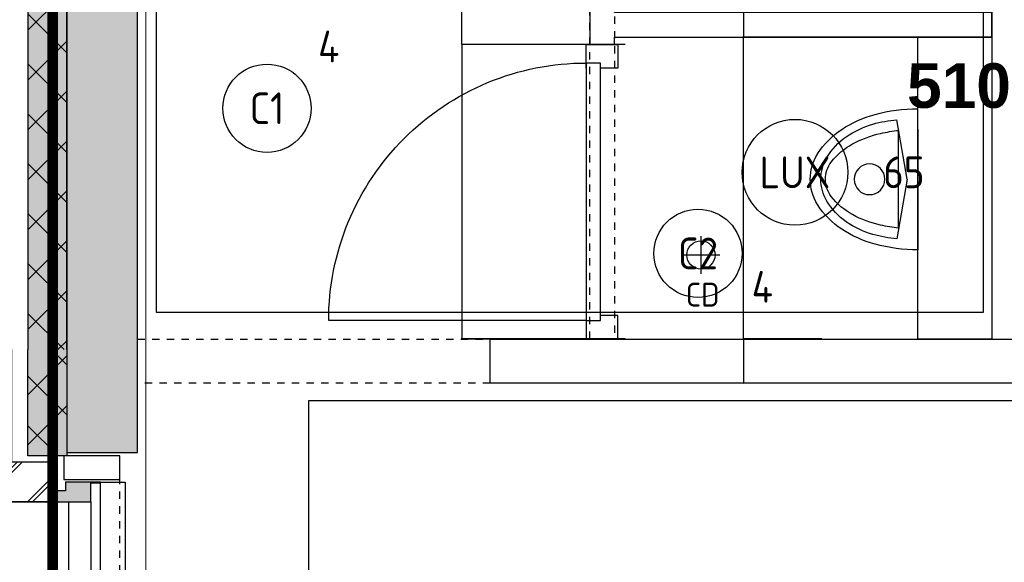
# Model space of a CAD drawing. Header units: millimetres. Extents: x -38032 to 104346, y -31182 to 78566.
# Tile 88 of 213: x 9692 to 12482, y 24971 to 26509. Entities that reach past the tile are written whole.
import ezdxf
from ezdxf.enums import TextEntityAlignment as Align

# ---------------------------------------------------------------- set-up
doc = ezdxf.new("R2010")
doc.units = ezdxf.units.MM
doc.header["$LTSCALE"] = 100
doc.set_wipeout_variables(frame=1)
doc.linetypes.add('STYLE_01', pattern=[0.41664, 0.20828, -0.20836])
doc.linetypes.add('STYLE_11', pattern=[5, 3.888855, -0.416718, 0.277786, -0.416641])
for name, color, linetype in [('AB$1A---_ATTRIB025', 8, 'Continuous'), ('AL$1A---_ALGEMEEN', 8, 'Continuous'), ('AL------_MAATV', 200, 'Continuous'), ('AL------_SPARING', 2, 'Continuous'), ('AM$1A---_ARCERING', 8, 'Continuous'), ('BOUWKUNDIG', 8, 'Continuous'), ('EB6511--_ATTRIB', 2, 'Continuous'), ('EL6311--', 3, 'Continuous'), ('EL6311--_meetgegevens LUX-waarden', 3, 'Continuous')]:
    doc.layers.add(name, color=color, linetype=linetype)
doc.layers.add('stramien', color=1, linetype='Continuous', lineweight=9)
doc.styles.add('Arial', font='ARIAL.TTF')
doc.styles.add('Arial (bold)', font='ARIALBD.TTF')
doc.styles.add('BURO-018', font='iso.shx', dxfattribs={"height": 90})
doc.dimstyles.new('VyA', dxfattribs={"dimtxt": 2.272868, "dimasz": 2.120801, "dimexe": 1.5, "dimexo": 1.59, "dimgap": 0.5, "dimtad": 1, "dimdec": 0, "dimzin": 11, "dimtxsty": 'Arial', "dimblk": 'VW_SLASH', "dimcen": 0, "dimdle": 1, "dimazin": 0, "dimtfac": 0.8, "dimtdec": 0, "dimtix": 1, "dimtmove": 0, "dimatfit": 0, "dimldrblk": 'VW_FILLEDARROW', "dimfxl": 0, "dimfrac": 2, "dimtolj": 1, "dimtzin": 11, "dimarcsym": 0})
pattern_1 = [(135, (0, 0), (70.7107, 70.7107), []), (45, (299.34, -299.34), (70.7107, -70.7107), [])]
pattern_2 = [(45, (0, 0), (70.7107, -70.7107), []), (45, (7.07, -7.07), (70.7107, -70.7107), [])]

# ---------------------------------------------------------------- blocks, each defined once
blk = doc.blocks.new('1115B3A')
at = {"color": 0, "linetype": 'Continuous'}
blk.add_circle((0, 0), 2.5, dxfattribs=at)
at = {"color": 0, "linetype": 'Continuous', "style": 'BURO-018'}
for tag, p in [('E_GKAST', (0, 8)), ('E_GROEP', (0, 5)), ('E_SGROEP', (4.5, 5)), ('E_ARMCODE', (0, 0)), ('E_SLET', (4.5, -1))]:
    blk.add_attdef(tag, text='', height=1.8, dxfattribs=at).set_placement(p, align=Align.MIDDLE)
blk = doc.blocks.new('Centraaldoos')
at = {"color": 1, "linetype": 'Continuous'}
for p, q in [((0, -2), (0, 2)), ((-2, 0), (2, 0))]:
    blk.add_line(p, q, dxfattribs=at)
at = {"color": 0, "linetype": 'Continuous'}
blk.add_circle((0, 0), 1.5, dxfattribs=at)
at = {"color": 0, "linetype": 'Continuous', "style": 'BURO-018'}
blk.add_attdef('AL_POSNR', text='', height=1.8, dxfattribs=at).set_placement((0, 3), align=Align.CENTER)
at = {"color": 0, "linetype": 'Continuous', "style": 'BURO-018', "flags": 1}
blk.add_attdef('AL_OMS', (0, 0), '', height=1.8, dxfattribs=at)
at = {"layer": 'AL------_MAATV', "style": 'BURO-018'}
blk.add_text('CD', height=2.531, rotation=180, dxfattribs=at).set_placement((1.61, 5.48))
blk = doc.blocks.new('zijdetail kozijn 2kops')
at = {"color": 0}
blk.add_wipeout([(-63, 420), (-130, 420), (-130, 262), (-63, 262)], dxfattribs=at).dxf.layer = 'AL$1A---_ALGEMEEN'
at = {"layer": 'AM$1A---_ARCERING', "linetype": 'Continuous', "lineweight": 0}
blk.add_hatch(color=256, dxfattribs=at).paths.add_polyline_path([(-54.2, 338), (-54.2, 366), (-56, 366), (-56, 266), (-31, 266), (-31, 243), (0, 243), (0, 338), (-22, 338)])
at = {"layer": 'AL$1A---_ALGEMEEN', "color": 0}
for points in [[(-63, 420), (-130, 420), (-130, 262), (-63, 262)], [(-54.2, 338), (-54.2, 366), (-56, 366), (-56, 266), (-31, 266), (-31, 243), (0, 243), (0, 338), (-22, 338)]]:
    blk.add_lwpolyline(points, close=True, dxfattribs=at)
blk = doc.blocks.new('31x_alu-2e-mk106a2-p')
at = {"layer": 'AM$1A---_ARCERING', "linetype": 'Continuous', "lineweight": 0}
for points in [[(-270, 1767), (-160, 1767), (-160, 2068.5), (-270, 2068.5)], [(-270, -130), (-160, -130), (-160, -431.5), (-270, -431.5)]]:
    blk.add_hatch(color=256, dxfattribs=at).paths.add_polyline_path(points)
at = {"layer": 'AM$1A---_ARCERING', "linetype": 'Continuous', "lineweight": 5}
h = blk.add_hatch(dxfattribs=at)
h.set_pattern_fill('ISOLATIE', color=256, style=0, pattern_type=2)
h.set_pattern_definition(pattern_1)
h.paths.add_polyline_path([(-270, 1767), (-160, 1767), (-160, 2068.5), (-270, 2068.5)])
h = blk.add_hatch(dxfattribs=at)
h.set_pattern_fill('ISOLATIE', color=256, style=0, pattern_type=2)
h.set_pattern_definition(pattern_1)
h.paths.add_polyline_path([(-270, -130), (-160, -130), (-160, -431.5), (-270, -431.5)])
at = {"layer": 'AL$1A---_ALGEMEEN', "color": 0}
for p, q in [((-270, 2068.5), (-270, 1767)), ((-270, -431.5), (-270, -130))]:
    blk.add_line(p, q, dxfattribs=at)
at = {"layer": 'AL$1A---_ALGEMEEN', "color": 0, "linetype": 'STYLE_01'}
blk.add_line((0, 1637), (0, 0), dxfattribs=at)
at = {"layer": 'AL$1A---_ALGEMEEN', "color": 0, "flags": 128}
for points in [[(-270, 1767), (-160, 1767), (-160, 2068.5)], [(-270, -130), (-160, -130), (-160, -431.5)]]:
    blk.add_lwpolyline(points, dxfattribs=at)
at = {"color": 0}
blk.add_wipeout([(-276, 1637), (-276, 0), (-338, 0), (-338, 1637)], dxfattribs=at).dxf.layer = 'AL$1A---_ALGEMEEN'
at = {"layer": 'AL$1A---_ALGEMEEN', "color": 0}
blk.add_lwpolyline([(-276, 1637), (-276, 0), (-338, 0), (-338, 1637)], close=True, dxfattribs=at)
at = {"layer": 'AL$1A---_ALGEMEEN', "color": 0, "xscale": -1, "rotation": 90}
blk.add_blockref('zijdetail kozijn 2kops', (0, 1637), dxfattribs=at)
at = {"layer": 'AL$1A---_ALGEMEEN', "color": 0, "linetype": 'STYLE_01'}
blk.add_line((-420, 1700), (-420, -63), dxfattribs=at)
at = {"layer": 'AL$1A---_ALGEMEEN', "color": 0}
for points in [[(-435, 1693), (-366, 1693), (-366, -56), (-435, -56)], [(-243, 1637), (40, 1637), (40, 0), (-243, 0)]]:
    blk.add_lwpolyline(points, close=True, dxfattribs=at)
at = {"color": 0}
for points in [[(-238, 1750), (-238, 1637), (0, 1637), (0, 2068.5), (-113, 2068.5), (-113, 1750)], [(-238, -113), (-238, 0), (0, 0), (0, -431.5), (-113, -431.5), (-113, -113)]]:
    blk.add_wipeout(points, dxfattribs=at).dxf.layer = 'AL$1A---_ALGEMEEN'
at = {"layer": 'AM$1A---_ARCERING', "linetype": 'Continuous', "lineweight": 5}
h = blk.add_hatch(dxfattribs=at)
h.set_pattern_fill('BAKSTEEN', color=256, style=0, pattern_type=2)
h.set_pattern_definition(pattern_2)
h.paths.add_polyline_path([(-238, 1750), (-238, 1637), (0, 1637), (0, 2068.5), (-113, 2068.5), (-113, 1750)])
h = blk.add_hatch(dxfattribs=at)
h.set_pattern_fill('BAKSTEEN', color=256, style=0, pattern_type=2)
h.set_pattern_definition(pattern_2)
h.paths.add_polyline_path([(-238, -113), (-238, 0), (0, 0), (0, -431.5), (-113, -431.5), (-113, -113)])
at = {"layer": 'AL$1A---_ALGEMEEN', "color": 0, "flags": 128}
for points in [[(-238, 1750), (-238, 1637), (0, 1637), (0, 2068.5)], [(-113, 2068.5), (-113, 1750), (-238, 1750)], [(-238, -113), (-238, 0), (0, 0), (0, -431.5)], [(-113, -431.5), (-113, -113), (-238, -113)]]:
    blk.add_lwpolyline(points, dxfattribs=at)
at = {"layer": 'AL$1A---_ALGEMEEN', "color": 0, "rotation": 90}
blk.add_blockref('zijdetail kozijn 2kops', (0, 0), dxfattribs=at)
blk = doc.blocks.new('urinoir 05 top')
at = {"color": 0}
blk.add_wipeout([(-200, 0), (-200, -1.9), (-200, -3.8), (-200, -5.8), (-199.9, -7.7), (-199.9, -9.6), (-199.9, -11.5), (-199.8, -13.4), (-199.7, -15.4), (-199.7, -17.3), (-199.6, -19.2), (-199.5, -21.1), (-199.4, -23), (-199.3, -25), (-199.2, -26.9), (-199.1, -28.8), (-199, -30.7), (-198.8, -32.6), (-198.7, -34.5), (-198.6, -36.5), (-198.4, -38.4), (-198.2, -40.3), (-198.1, -42.2), (-197.9, -44.1), (-197.7, -46), (-197.5, -47.9), (-197.3, -49.8), (-197.1, -51.8), (-196.9, -53.7), (-196.7, -55.6), (-196.4, -57.5), (-196.2, -59.4), (-195.9, -61.3), (-195.7, -63.2), (-195.4, -65.1), (-195.1, -67), (-194.9, -68.9), (-194.6, -70.8), (-194.3, -72.7), (-194, -74.6), (-193.6, -76.5), (-193.3, -78.4), (-193, -80.3), (-192.7, -82.2), (-192.3, -84.1), (-192, -85.9), (-191.6, -87.8), (-191.2, -89.7), (-190.9, -91.6), (-190.5, -93.5), (-190.1, -95.4), (-189.7, -97.2), (-189.3, -99.1), (-188.9, -101), (-188.4, -102.9), (-188, -104.7), (-187.6, -106.6), (-187.1, -108.5), (-186.7, -110.3), (-186.2, -112.2), (-185.7, -114.1), (-185.3, -115.9), (-184.8, -117.8), (-184.3, -119.6), (-183.8, -121.5), (-183.4, -123.1), (-182.9, -124.6), (-182.5, -126.2), (-182, -127.7), (-181.6, -129.3), (-181.1, -130.8), (-180.6, -132.4), (-180.1, -133.9), (-179.7, -135.5), (-179.2, -137), (-178.7, -138.6), (-178.1, -140.1), (-177.6, -141.6), (-177.1, -143.2), (-176.6, -144.7), (-176, -146.2), (-175.5, -147.7), (-174.9, -149.3), (-174.3, -150.8), (-173.8, -152.3), (-173.2, -153.8), (-172.6, -155.3), (-172, -156.8), (-171.4, -158.3), (-170.8, -159.8), (-170.2, -161.3), (-169.6, -162.8), (-168.9, -164.3), (-168.3, -165.8), (-167.6, -167.3), (-167, -168.8), (-166.3, -170.3), (-165.7, -171.7), (-165, -173.2), (-164.3, -174.7), (-163.6, -176.1), (-162.9, -177.6), (-162.2, -179.1), (-161.5, -180.5), (-160.8, -182), (-160, -183.4), (-159.3, -184.9), (-158.6, -186.3), (-157.8, -187.7), (-157.1, -189.2), (-156.3, -190.6), (-155.5, -192), (-154.8, -193.5), (-154, -194.9), (-153.2, -196.3), (-152.4, -197.7), (-151.6, -199.1), (-150.8, -200.5), (-150, -201.9), (-149.1, -203.3), (-148.3, -204.7), (-147.5, -206.1), (-146.6, -207.5), (-145.8, -208.8), (-144.9, -210.2), (-144.1, -211.6), (-143.2, -213), (-142.3, -214.3), (-141.4, -215.7), (-141.4, -215.7), (-140.6, -217), (-139.7, -218.2), (-138.8, -219.5), (-138, -220.8), (-137.1, -222), (-136.2, -223.3), (-135.3, -224.6), (-134.4, -225.8), (-133.5, -227), (-132.5, -228.3), (-131.6, -229.5), (-130.7, -230.7), (-129.7, -231.9), (-128.8, -233.1), (-127.8, -234.3), (-126.8, -235.5), (-125.8, -236.7), (-124.9, -237.9), (-123.9, -239.1), (-122.9, -240.2), (-121.8, -241.4), (-120.8, -242.6), (-119.8, -243.7), (-118.8, -244.8), (-117.7, -246), (-116.7, -247.1), (-115.6, -248.2), (-114.5, -249.3), (-113.5, -250.4), (-112.4, -251.5), (-111.3, -252.6), (-110.2, -253.7), (-109.1, -254.8), (-108, -255.9), (-106.9, -256.9), (-105.8, -258), (-104.6, -259), (-103.5, -260.1), (-102.4, -261.1), (-101.2, -262.1), (-100, -263.1), (-98.9, -264.1), (-97.7, -265.1), (-96.5, -266.1), (-95.3, -267.1), (-94.2, -268.1), (-93, -269.1), (-91.8, -270), (-90.5, -271), (-89.3, -271.9), (-88.1, -272.8), (-86.9, -273.8), (-85.6, -274.7), (-84.4, -275.6), (-83.2, -276.5), (-81.9, -277.4), (-80.6, -278.3), (-79.4, -279.2), (-78.1, -280), (-76.8, -280.9), (-75.5, -281.8), (-74.3, -282.6), (-73, -283.4), (-71.7, -284.3), (-71.7, -284.3), (-71.6, -284.3), (-70.6, -284.9), (-69.6, -285.5), (-68.6, -286.1), (-67.6, -286.7), (-66.6, -287.3), (-65.5, -287.9), (-64.5, -288.5), (-63.5, -289), (-62.4, -289.6), (-61.4, -290.1), (-60.3, -290.7), (-59.3, -291.2), (-58.2, -291.7), (-57.2, -292.2), (-56.1, -292.7), (-55, -293.2), (-53.9, -293.7), (-52.8, -294.2), (-51.8, -294.6), (-50.7, -295.1), (-49.6, -295.5), (-48.5, -295.9), (-47.4, -296.4), (-46.3, -296.8), (-45.2, -297.2), (-44, -297.6), (-42.9, -298), (-41.8, -298.3), (-40.7, -298.7), (-39.6, -299), (-38.4, -299.4), (-37.3, -299.7), (-36.2, -300), (-35, -300.4), (-33.9, -300.7), (-32.7, -300.9), (-31.6, -301.2), (-30.4, -301.5), (-29.3, -301.8), (-28.1, -302), (-27, -302.3), (-25.8, -302.5), (-24.7, -302.7), (-23.5, -302.9), (-22.3, -303.1), (-21.2, -303.3), (-20, -303.5), (-18.8, -303.7), (-17.7, -303.8), (-16.5, -304), (-15.3, -304.1), (-14.2, -304.3), (-13, -304.4), (-11.8, -304.5), (-10.6, -304.6), (-9.4, -304.7), (-8.3, -304.7), (-7.1, -304.8), (-5.9, -304.9), (-4.7, -304.9), (-3.6, -305), (-2.4, -305), (-1.2, -305), (0, -305), (0, -305), (0, -305), (1.2, -305), (2.4, -305), (3.6, -305), (4.7, -304.9), (5.9, -304.9), (7.1, -304.8), (8.3, -304.7), (9.4, -304.7), (10.6, -304.6), (11.8, -304.5), (13, -304.4), (14.2, -304.3), (15.3, -304.1), (16.5, -304), (17.7, -303.8), (18.8, -303.7), (20, -303.5), (21.2, -303.3), (22.3, -303.1), (23.5, -302.9), (24.7, -302.7), (25.8, -302.5), (27, -302.3), (28.1, -302), (29.3, -301.8), (30.4, -301.5), (31.6, -301.2), (32.7, -300.9), (33.9, -300.7), (35, -300.4), (36.2, -300), (37.3, -299.7), (38.4, -299.4), (39.6, -299), (40.7, -298.7), (41.8, -298.3), (42.9, -298), (44, -297.6), (45.2, -297.2), (46.3, -296.8), (47.4, -296.4), (48.5, -295.9), (49.6, -295.5), (50.7, -295.1), (51.8, -294.6), (52.8, -294.2), (53.9, -293.7), (55, -293.2), (56.1, -292.7), (57.2, -292.2), (58.2, -291.7), (59.3, -291.2), (60.3, -290.7), (61.4, -290.1), (62.4, -289.6), (63.5, -289), (64.5, -288.5), (65.5, -287.9), (66.6, -287.3), (67.6, -286.7), (68.6, -286.1), (69.6, -285.5), (70.6, -284.9), (71.6, -284.3), (71.7, -284.3), (71.7, -284.3), (73, -283.4), (74.3, -282.6), (75.5, -281.8), (76.8, -280.9), (78.1, -280), (79.4, -279.2), (80.6, -278.3), (81.9, -277.4), (83.2, -276.5), (84.4, -275.6), (85.6, -274.7), (86.9, -273.8), (88.1, -272.8), (89.3, -271.9), (90.5, -271), (91.8, -270), (93, -269.1), (94.2, -268.1), (95.3, -267.1), (96.5, -266.1), (97.7, -265.1), (98.9, -264.1), (100, -263.1), (101.2, -262.1), (102.4, -261.1), (103.5, -260.1), (104.6, -259), (105.8, -258), (106.9, -256.9), (108, -255.9), (109.1, -254.8), (110.2, -253.7), (111.3, -252.6), (112.4, -251.5), (113.5, -250.4), (114.5, -249.3), (115.6, -248.2), (116.7, -247.1), (117.7, -246), (118.8, -244.8), (119.8, -243.7), (120.8, -242.6), (121.8, -241.4), (122.9, -240.2), (123.9, -239.1), (124.9, -237.9), (125.8, -236.7), (126.8, -235.5), (127.8, -234.3), (128.8, -233.1), (129.7, -231.9), (130.7, -230.7), (131.6, -229.5), (132.5, -228.3), (133.5, -227), (134.4, -225.8), (135.3, -224.6), (136.2, -223.3), (137.1, -222), (138, -220.8), (138.8, -219.5), (139.7, -218.2), (140.6, -217), (141.4, -215.7), (141.4, -215.7), (142.3, -214.3), (143.2, -213), (144.1, -211.6), (144.9, -210.2), (145.8, -208.8), (146.6, -207.5), (147.5, -206.1), (148.3, -204.7), (149.1, -203.3), (150, -201.9), (150.8, -200.5), (151.6, -199.1), (152.4, -197.7), (153.2, -196.3), (154, -194.9), (154.8, -193.5), (155.5, -192), (156.3, -190.6), (157.1, -189.2), (157.8, -187.7), (158.6, -186.3), (159.3, -184.9), (160, -183.4), (160.8, -182), (161.5, -180.5), (162.2, -179.1), (162.9, -177.6), (163.6, -176.1), (164.3, -174.7), (165, -173.2), (165.7, -171.7), (166.3, -170.3), (167, -168.8), (167.6, -167.3), (168.3, -165.8), (168.9, -164.3), (169.6, -162.8), (170.2, -161.3), (170.8, -159.8), (171.4, -158.3), (172, -156.8), (172.6, -155.3), (173.2, -153.8), (173.8, -152.3), (174.3, -150.8), (174.9, -149.3), (175.5, -147.7), (176, -146.2), (176.6, -144.7), (177.1, -143.2), (177.6, -141.6), (178.1, -140.1), (178.7, -138.6), (179.2, -137), (179.7, -135.5), (180.1, -133.9), (180.6, -132.4), (181.1, -130.8), (181.6, -129.3), (182, -127.7), (182.5, -126.2), (182.9, -124.6), (183.4, -123.1), (183.8, -121.5), (184.3, -119.6), (184.8, -117.8), (185.3, -115.9), (185.7, -114.1), (186.2, -112.2), (186.7, -110.3), (187.1, -108.5), (187.6, -106.6), (188, -104.7), (188.4, -102.9), (188.9, -101), (189.3, -99.1), (189.7, -97.2), (190.1, -95.4), (190.5, -93.5), (190.9, -91.6), (191.2, -89.7), (191.6, -87.8), (192, -85.9), (192.3, -84.1), (192.7, -82.2), (193, -80.3), (193.3, -78.4), (193.6, -76.5), (194, -74.6), (194.3, -72.7), (194.6, -70.8), (194.9, -68.9), (195.1, -67), (195.4, -65.1), (195.7, -63.2), (195.9, -61.3), (196.2, -59.4), (196.4, -57.5), (196.7, -55.6), (196.9, -53.7), (197.1, -51.8), (197.3, -49.8), (197.5, -47.9), (197.7, -46), (197.9, -44.1), (198.1, -42.2), (198.2, -40.3), (198.4, -38.4), (198.6, -36.5), (198.7, -34.5), (198.8, -32.6), (199, -30.7), (199.1, -28.8), (199.2, -26.9), (199.3, -25), (199.4, -23), (199.5, -21.1), (199.6, -19.2), (199.7, -17.3), (199.7, -15.4), (199.8, -13.4), (199.9, -11.5), (199.9, -9.6), (199.9, -7.7), (200, -5.8), (200, -3.8), (200, -1.9), (200, 0)], dxfattribs=at).dxf.layer = 'AL$1A---_ALGEMEEN'
at = {"layer": 'AL$1A---_ALGEMEEN', "color": 0}
for p, q in [((142.5, 0), (-200, 0)), ((-200, 0), (200, 0)), ((0, -30), (-168.7, -60)), ((-138.6, -54.6), (138.6, -54.6)), ((0, -30), (168.7, -60))]:
    blk.add_line(p, q, dxfattribs=at)
at = {"layer": 'AL$1A---_ALGEMEEN', "color": 0, "flags": 128}
for points in [[(-200, 0, 0.066414), (-183.8, -121.5, 0.078981), (-141.4, -215.7), (-141.4, -215.7, 0.107125), (-71.7, -284.3), (-71.7, -284.3), (-71.6, -284.3, 0.141741), (0, -305), (0, -305), (0, -305, 0.141741), (71.6, -284.3), (71.7, -284.3), (71.7, -284.3, 0.107125), (141.4, -215.7), (141.4, -215.7, 0.078974), (183.8, -121.5, 0.066411), (200, 0)], [(-138.6, -54.6), (-138.6, -54.7, 0.026724), (-130, -105.5), (-130, -105.5, 0.069012), (-100.2, -185.2, 0.10577), (-48.8, -245.4), (-48.8, -245.4, 0.164787), (0, -261.9), (0, -261.9), (0, -261.9, 0.164787), (48.8, -245.4), (48.8, -245.4, 0.105783), (100.2, -185.2), (100.2, -185.2, 0.068952), (130, -105.5), (130, -105.5, 0.026825), (138.6, -54.6)], [(-168.7, -60), (-168.7, -60, 0.048607), (-156.3, -127.2), (-156.3, -127.2, 0.081914), (-120.2, -203.2, 0.106907), (-61.5, -258), (-61.5, -258, 0.135353), (0, -275), (0, -275), (0, -275, 0.135353), (61.5, -258), (61.5, -258, 0.106909), (120.2, -203.2, 0.081926), (156.3, -127.2), (156.3, -127.2, 0.048607), (168.7, -60), (168.7, -60)]]:
    blk.add_lwpolyline(points, format="xyb", dxfattribs=at)
at = {"layer": 'AL$1A---_ALGEMEEN', "color": 0}
blk.add_circle((0, -136.9), 43.5, dxfattribs=at)
blk = doc.blocks.new('32x_hout-mk 809s-p')
at = {"color": 0}
for points in [[(-20.7, -167), (-20.7, -100), (-110.7, -100), (-110.7, -167)], [(-110.7, -867), (-20.7, -867), (-20.7, -934), (-110.7, -934)]]:
    blk.add_wipeout(points, dxfattribs=at).dxf.layer = 'AL$1A---_ALGEMEEN'
at = {"layer": 'AL$1A---_ALGEMEEN', "color": 0}
for points in [[(-20.7, -167), (-20.7, -100), (-110.7, -100), (-110.7, -167)], [(709.1, -864.1), (708.4, -846.2), (707.3, -828.3), (705.8, -810.4), (703.8, -792.6), (701.4, -774.9), (698.5, -757.2), (695.3, -739.6), (691.6, -722.1), (687.4, -704.6), (682.8, -687.3), (677.9, -670.1), (672.4, -653), (666.6, -636.1), (660.4, -619.3), (653.7, -602.6), (646.7, -586.2), (639.2, -569.9), (631.3, -553.8), (623.1, -537.9), (614.5, -522.2), (605.4, -506.7), (596, -491.5), (586.3, -476.4), (576.1, -461.7), (565.6, -447.1), (554.8, -432.9), (543.6, -418.9), (532.1, -405.2), (520.2, -391.8), (508, -378.6), (495.5, -365.8), (482.7, -353.3), (469.5, -341.1), (456.1, -329.2), (442.4, -317.7), (428.4, -306.5), (414.2, -295.7), (399.6, -285.2), (384.9, -275), (369.8, -265.3), (354.6, -255.9), (339.1, -246.8), (323.4, -238.2), (307.5, -229.9), (291.4, -222.1), (275.1, -214.6), (258.7, -207.6), (242, -200.9), (225.2, -194.7), (208.3, -188.8), (191.2, -183.4), (174, -178.4), (156.7, -173.9), (139.2, -169.7), (121.7, -166), (104.1, -162.7), (86.4, -159.9), (68.7, -157.5), (50.8, -155.5), (33, -154), (15.1, -152.9), (-2.8, -152.2), (-20.7, -152), (-20.7, -882), (709.3, -882)], [(-110.7, -867), (-20.7, -867), (-20.7, -934), (-110.7, -934)]]:
    blk.add_lwpolyline(points, close=True, dxfattribs=at)
at = {"color": 0}
blk.add_wipeout([(-60.7, -152), (-20.7, -152), (-20.7, -882), (-60.7, -882)], dxfattribs=at).dxf.layer = 'AL$1A---_ALGEMEEN'
at = {"layer": 'AL$1A---_ALGEMEEN', "color": 0}
blk.add_lwpolyline([(-60.7, -152), (-20.7, -152), (-20.7, -882), (-60.7, -882)], close=True, dxfattribs=at)
blk = doc.blocks.new('VW_SLASH')
at = {"layer": 'AL$1A---_ALGEMEEN', "color": 0, "linetype": 'ByBlock', "lineweight": -2}
blk.add_line((0, 0), (-1, 0), dxfattribs=at)
at = {"layer": 'AL$1A---_ALGEMEEN', "color": 0, "linetype": 'ByBlock', "lineweight": 5}
blk.add_line((0.5, 0.5), (-0.5, -0.5), dxfattribs=at)
blk = doc.blocks.new('*D1163')
at = {"layer": 'AL$1A---_ALGEMEEN', "color": 0, "lineweight": -2}
for p, q in [((-44395.9, -2970), (-44619.2, -2970)), ((-44617.7, -2972.1), (-44617.7, -3092.9)), ((-44429.6, -3095), (-44619.2, -3095))]:
    blk.add_line(p, q, dxfattribs=at)
at = {"layer": 'AL$1A---_ALGEMEEN', "color": 0, "lineweight": -2, "xscale": 2.12080078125, "yscale": 2.12080078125, "zscale": 2.12080078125}
for p, rotation in [((-44617.7, -2970), 90), ((-44617.7, -3095), 270)]:
    blk.add_blockref('VW_SLASH', p, dxfattribs=dict(at, rotation=rotation))
blk = doc.blocks.new('VW_FILLEDARROW')
at = {"layer": 'AL$1A---_ALGEMEEN', "color": 0, "lineweight": -2}
blk.add_solid([(0, 0), (0.5, 0.5), (0.5, -0.5)], dxfattribs=at)
blk = doc.blocks.new('*D1173')
at = {"layer": 'AL$1A---_ALGEMEEN', "color": 0, "lineweight": -2}
for p, q in [((-43915.3, -2115), (-44619.2, -2115)), ((-44617.7, -2967.9), (-44617.7, -2117.1)), ((-44416.5, -2970), (-44619.2, -2970))]:
    blk.add_line(p, q, dxfattribs=at)
at = {"layer": 'AL$1A---_ALGEMEEN', "color": 0, "lineweight": -2, "xscale": 2.12080078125, "yscale": 2.12080078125, "zscale": 2.12080078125}
for p, rotation in [((-44617.7, -2115), 90), ((-44617.7, -2970), 270)]:
    blk.add_blockref('VW_SLASH', p, dxfattribs=dict(at, rotation=rotation))
blk = doc.blocks.new('*D1174')
at = {"layer": 'AL$1A---_ALGEMEEN', "color": 0, "lineweight": -2}
for p, q in [((-44315.2, -2045), (-44619.2, -2045)), ((-44617.7, -2047.1), (-44617.7, -2112.9)), ((-44436.5, -2115), (-44619.2, -2115))]:
    blk.add_line(p, q, dxfattribs=at)
at = {"layer": 'AL$1A---_ALGEMEEN', "color": 0, "lineweight": -2, "xscale": 2.12080078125, "yscale": 2.12080078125, "zscale": 2.12080078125}
for p, rotation in [((-44617.7, -2045), 90), ((-44617.7, -2115), 270)]:
    blk.add_blockref('VW_SLASH', p, dxfattribs=dict(at, rotation=rotation))
blk = doc.blocks.new('*D1153')
at = {"layer": 'AL$1A---_ALGEMEEN', "color": 0, "lineweight": -2}
for p, q in [((-45011.9, -2035), (-45417.5, -2035)), ((-45416, -2133.9), (-45416, -2037.1)), ((-44953.6, -2136), (-45417.5, -2136))]:
    blk.add_line(p, q, dxfattribs=at)
at = {"layer": 'AL$1A---_ALGEMEEN', "color": 0, "lineweight": -2, "xscale": 2.12080078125, "yscale": 2.12080078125, "zscale": 2.12080078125}
for p, rotation in [((-45416, -2035), 90), ((-45416, -2136), 270)]:
    blk.add_blockref('VW_SLASH', p, dxfattribs=dict(at, rotation=rotation))
blk = doc.blocks.new('*D1154')
at = {"layer": 'AL$1A---_ALGEMEEN', "color": 0, "lineweight": -2}
for p, q in [((-44953.6, -2136), (-45417.5, -2136)), ((-45416, -2138.1), (-45416, -2967.9)), ((-44953.6, -2970), (-45417.5, -2970))]:
    blk.add_line(p, q, dxfattribs=at)
at = {"layer": 'AL$1A---_ALGEMEEN', "color": 0, "lineweight": -2, "xscale": 2.12080078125, "yscale": 2.12080078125, "zscale": 2.12080078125}
for p, rotation in [((-45416, -2136), 90), ((-45416, -2970), 270)]:
    blk.add_blockref('VW_SLASH', p, dxfattribs=dict(at, rotation=rotation))
blk = doc.blocks.new('wandaanzicht pijltje')
blk = doc.blocks.new('080101-lux')
at = {"color": 0, "linetype": 'Continuous'}
blk.add_circle((0, 0), 3, dxfattribs=at)
at = {"color": 0, "linetype": 'Continuous', "style": 'BURO-018', "flags": 1}
for tag, p in [('E_ID', (0, 0)), ('E_NUMMER', (0, -5))]:
    blk.add_attdef(tag, p, '', height=1.8, dxfattribs=at)
at = {"color": 0, "linetype": 'Continuous', "style": 'BURO-018'}
blk.add_attdef('E_TEXT', text='', height=1.8, dxfattribs=at).set_placement((0, 0), align=Align.MIDDLE)
blk.add_attdef('E_KODE', text='', height=1.8, dxfattribs=at).set_placement((5, 0), align=Align.MIDDLE_LEFT)
blk = doc.blocks.new('Group-30')
at = {"color": 0, "linetype": 'STYLE_01'}
blk.add_wipeout([(-46336, -2970.004), (-45336, -2970.004), (-45336, -3095.004), (-46336, -3095.004)], dxfattribs=at).dxf.layer = 'AL$1A---_ALGEMEEN'
at = {"layer": 'AL$1A---_ALGEMEEN', "color": 0, "linetype": 'STYLE_01'}
blk.add_lwpolyline([(-46336, -2970.004), (-45336, -2970.004), (-45336, -3095.004), (-46336, -3095.004)], close=True, dxfattribs=at)
at = {"color": 0}
blk.add_wipeout([(-45336, -2970.004), (-42421.379, -2970.004), (-42421.379, -3095.004), (-45336, -3095.004)], dxfattribs=at).dxf.layer = 'AL$1A---_ALGEMEEN'
at = {"layer": 'AL$1A---_ALGEMEEN', "color": 0}
blk.add_lwpolyline([(-45336, -2970.004), (-42421.379, -2970.004), (-42421.379, -3095.004), (-45336, -3095.004)], close=True, dxfattribs=at)
dim = blk.add_linear_dim(base=(-44617.69, -3095.004), p1=(-44394.261, -2970.004), p2=(-44428, -3095.004), angle=90, dimstyle='VyA', override={"dimtxt": 2.272868, "dimgap": 25, "dimlfac": 50, "dimpost": '<>', "dimtxsty": 'Arial', "dimtmove": 2}, dxfattribs=at)
dim.commit()
dim.dimension.update_dxf_attribs({"geometry": '*D1163', "text_midpoint": (-44643.85, -3032.504)})
at = {"color": 0}
blk.add_wipeout([(-44123.69, -2115.004), (-43913.69, -2115.004), (-43913.69, -2970.004), (-44123.69, -2970.004)], dxfattribs=at).dxf.layer = 'AL$1A---_ALGEMEEN'
at = {"layer": 'AL$1A---_ALGEMEEN', "color": 0}
blk.add_lwpolyline([(-44123.69, -2115.004), (-43913.69, -2115.004), (-43913.69, -2970.004), (-44123.69, -2970.004)], close=True, dxfattribs=at)
at = {"layer": 'AL$1A---_ALGEMEEN', "color": 0, "xscale": -1, "rotation": 270}
blk.add_blockref('urinoir 05 top', (-44123.69, -2517.504), dxfattribs=at)
at = {"color": 0}
blk.add_wipeout([(-43843.69, -2970.004), (-43843.69, -2320.169), (-43843.69, -2100.004), (-43843.69, -2030.004), (-43843.69, -1160.004), (-43843.69, -1090.004), (-43843.69, -220.004), (-43843.69, -150.004), (-43843.69, -90.169), (-43843.69, 724.996), (-43913.69, 724.996), (-43913.69, -70.012), (-43913.69, -150.004), (-43913.69, -220.004), (-43913.69, -1090.004), (-43913.69, -1160.004), (-43913.69, -2030.004), (-43913.69, -2100.004), (-43913.69, -2300.012), (-43913.69, -2970.004)], dxfattribs=at).dxf.layer = 'AL$1A---_ALGEMEEN'
at = {"layer": 'AL$1A---_ALGEMEEN', "color": 0}
blk.add_lwpolyline([(-43843.69, -2970.004), (-43843.69, -2320.169), (-43843.69, -2100.004), (-43843.69, -2030.004), (-43843.69, -1160.004), (-43843.69, -1090.004), (-43843.69, -220.004), (-43843.69, -150.004), (-43843.69, -90.169), (-43843.69, 724.996), (-43913.69, 724.996), (-43913.69, -70.012), (-43913.69, -150.004), (-43913.69, -220.004), (-43913.69, -1090.004), (-43913.69, -1160.004), (-43913.69, -2030.004), (-43913.69, -2100.004), (-43913.69, -2300.012), (-43913.69, -2970.004)], close=True, dxfattribs=at)
at = {"color": 0}
blk.add_wipeout([(-43913.69, -2115.004), (-43913.69, -2045.004), (-44983.69, -2045.004), (-44983.69, -2013.004), (-45053.69, -2013.004), (-45053.69, -2163.004), (-44983.69, -2163.004), (-44983.69, -2115.004)], dxfattribs=at).dxf.layer = 'AL$1A---_ALGEMEEN'
at = {"layer": 'AL$1A---_ALGEMEEN', "color": 0}
blk.add_lwpolyline([(-43913.69, -2115.004), (-43913.69, -2045.004), (-44983.69, -2045.004), (-44983.69, -2013.004), (-45053.69, -2013.004), (-45053.69, -2163.004), (-44983.69, -2163.004), (-44983.69, -2115.004)], close=True, dxfattribs=at)
for p1, p2, picture, middle in [((-44313.659, -2045.004), (-44434.902, -2115.004), '*D1174', (-44643.851, -2080.004)), ((-44414.951, -2970.004), (-43913.69, -2115.004), '*D1173', (-44643.85, -2542.504))]:
    dim = blk.add_linear_dim(base=(-44617.69, -2115.004), p1=p1, p2=p2, angle=90, dimstyle='VyA', override={"dimtxt": 2.272868, "dimgap": 25, "dimlfac": 50, "dimpost": '<>', "dimtxsty": 'Arial', "dimtmove": 2}, dxfattribs=at)
    dim.commit()
    dim.dimension.update_dxf_attribs({"geometry": picture, "text_midpoint": middle})
at = {"layer": 'AL$1A---_ALGEMEEN', "color": 0, "xscale": -1}
blk.add_blockref('32x_hout-mk 809s-p', (-45084.397, -2036.004), dxfattribs=at)
at = {"layer": 'AL$1A---_ALGEMEEN', "color": 0, "linetype": 'STYLE_01'}
blk.add_lwpolyline([(-45053.69, -265.004), (-44983.69, -265.004), (-44983.69, -2970.004), (-45053.69, -2970.004)], close=True, dxfattribs=at)
at = {"layer": 'AL$1A---_ALGEMEEN', "color": 0}
for base, p2, picture, middle in [((-45416, -2035.004), (-45010.312, -2035.004), '*D1153', (-45442.16, -2085.504)), ((-45416, -2970.004), (-44952, -2970.004), '*D1154', (-45442.16, -2553.004))]:
    dim = blk.add_linear_dim(base=base, p1=(-44952, -2136.004), p2=p2, angle=90, dimstyle='VyA', override={"dimtxt": 2.272868, "dimgap": 25, "dimlfac": 50, "dimpost": '<>', "dimtxsty": 'Arial', "dimtmove": 2}, dxfattribs=at)
    dim.commit()
    dim.dimension.update_dxf_attribs({"geometry": picture, "text_midpoint": middle})
blk = doc.blocks.new('200254 W 212 3 04-12-2007')
at = {"layer": 'AL$1A---_ALGEMEEN'}
blk.add_lwpolyline([(-23244.4, -1587.8), (-23214, -1587.8), (-6946.7, -1587.8), (-6946.7, 442.4), (-25688, 442.4), (-25688, -4293.1), (-23264, -4293.1), (-23264, -1587.8)], close=True, dxfattribs=at)
blk.add_lwpolyline([(-23244.4, -1587.8), (-23214, -1587.8), (-6946.7, -1587.8), (-6946.7, 442.4), (-25688, 442.4), (-25688, -4293.1), (-23264, -4293.1), (-23264, -1587.8)], close=True, dxfattribs=at)
at = {"layer": 'AL$1A---_ALGEMEEN', "rotation": 180}
blk.add_blockref('31x_alu-2e-mk106a2-p', (-26643, 155.9), dxfattribs=at)
at = {"layer": 'AL$1A---_ALGEMEEN'}
blk.add_blockref('Group-30', (20163, 3587.4), dxfattribs=at)
at = {"layer": 'AM$1A---_ARCERING', "linetype": 'Continuous', "lineweight": 0}
h = blk.add_hatch(color=256, dxfattribs=at)
edge = h.paths.add_edge_path()
edge.add_line((-26483, 14962.4), (-26483, 587.4))
edge.add_line((-26483, 587.4), (-26373, 587.4))
edge.add_line((-26373, 587.4), (-26373, 14962.4))
at = {"layer": 'AM$1A---_ARCERING', "linetype": 'Continuous', "lineweight": 5}
h = blk.add_hatch(dxfattribs=at)
h.set_pattern_fill('ISOLATIE', color=256, scale=50, style=0, pattern_type=2)
h.set_pattern_definition([(135, (-987935.49, -175784.82), (70.710678, 70.710678), []), (45, (-987636.15, -176084.16), (70.710678, -70.710678), [])])
edge = h.paths.add_edge_path()
edge.add_line((-26483, 14962.4), (-26483, 587.4))
edge.add_line((-26483, 587.4), (-26373, 587.4))
edge.add_line((-26373, 587.4), (-26373, 14962.4))
at = {"layer": 'AM$1A---_ARCERING', "linetype": 'Continuous', "lineweight": 0}
blk.add_hatch(color=256, dxfattribs=at).paths.add_polyline_path([(-26173, 295.9), (-26173, 4312.4), (-21189.5, 4312.4), (-21189.5, 4512.4), (-26173, 4512.4), (-26173, 10687.4), (-25923, 10687.4), (-25923, 11137.4), (-26373, 11137.4), (-26373, 295.9)])
at = {"layer": 'AL$1A---_ALGEMEEN'}
for p, q in [((-26483, 14962.4), (-26483, 587.4)), ((-26373, 587.4), (-26373, 14962.4))]:
    blk.add_line(p, q, dxfattribs=at)
for points in [[(-26173, 295.9), (-26173, 4312.4), (-21189.5, 4312.4), (-21189.5, 4512.4), (-26173, 4512.4), (-26173, 10687.4), (-25923, 10687.4), (-25923, 11137.4), (-26373, 11137.4), (-26373, 295.9)], [(-26119, 4262.4), (-23776, 4262.4), (-23776, 692.4), (-26119, 692.4)]]:
    blk.add_lwpolyline(points, close=True, dxfattribs=at)
at = {"layer": 'stramien', "linetype": 'STYLE_11', "ltscale": 50}
blk.add_line((-26149, -41013.6), (-26149, 36216.4), dxfattribs=at)
at = {"layer": 'AL$1A---_ALGEMEEN'}
ref = blk.add_blockref('wandaanzicht pijltje', (-23719, 1115), dxfattribs=dict(at, rotation=180))
ref.add_attrib('stramiennummer', '510-17', dxfattribs={"layer": 'AB$1A---_ATTRIB025', "height": 126.27, "style": 'Arial (bold)'}).set_placement((-23716.7, 1398.6), align=Align.TOP_CENTER)

msp = doc.modelspace()

# ---------------------------------------------------------------- block references
at = {"layer": 'BOUWKUNDIG'}
msp.add_blockref('200254 W 212 3 04-12-2007', (36198, 24986.5), dxfattribs=at)

# ---------------------------------------------------------------- next in the draw order: linework, layer by layer
at = {"layer": 'EB6511--_ATTRIB', "const_width": 30}
msp.add_lwpolyline([(19708, 25537.6), (29397.9, 25537.6), (29397.9, 23309.5), (27533.8, 23309.5), (27533.8, 3052.6), (26473.1, 2935.7), (26555, 2550.2), (25970.4, 2456.7), (26005.5, 2129.5), (22931, 1779), (22884.2, 2117.9), (22264.6, 2117.9), (22217.8, 2363.2), (-4110.6, -508.6), (-4110.6, 12854.7), (-2391.5, 12854.7), (-2391.5, 16816), (9785.1, 16816), (9785.1, 46760.6), (17022, 46760.6)], dxfattribs=at)

# ---------------------------------------------------------------- next in the draw order: block references
at = {"layer": 'AL------_SPARING', "xscale": 26.66666666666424, "yscale": 26.66666666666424, "zscale": 26.66666666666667, "rotation": 180}
msp.add_blockref('Centraaldoos', (11622.4, 25841.9), dxfattribs=at)
at = {"layer": 'EL6311--'}
ref = msp.add_blockref('1115B3A', (10392.5, 26257.7), dxfattribs=dict(at, xscale=50, yscale=50, zscale=50))
ref.add_attrib('E_ARMCODE', 'C1', dxfattribs={"layer": '0', "color": 1, "linetype": 'Continuous', "height": 90, "style": 'BURO-018'}).set_placement((10392.5, 26257.7), align=Align.MIDDLE)
ref.add_attrib('E_GROEP', '4', dxfattribs={"layer": '0', "color": 1, "linetype": 'Continuous', "height": 90, "style": 'BURO-018'}).set_placement((10567.5, 26432.7), align=Align.MIDDLE)
ref = msp.add_blockref('1115B3A', (11614.1, 25846.5), dxfattribs=dict(at, xscale=50, yscale=50, zscale=50))
ref.add_attrib('E_ARMCODE', 'C2', dxfattribs={"layer": '0', "color": 1, "linetype": 'Continuous', "height": 90, "style": 'BURO-018'}).set_placement((11614.1, 25846.5), align=Align.MIDDLE)
ref.add_attrib('E_GROEP', '4', dxfattribs={"layer": '0', "color": 1, "linetype": 'Continuous', "height": 90, "style": 'BURO-018'}).set_placement((11796.4, 25751.9), align=Align.MIDDLE)
at = {"layer": 'EL6311--_meetgegevens LUX-waarden'}
ref = msp.add_blockref('080101-lux', (11889, 26076.2), dxfattribs=dict(at, xscale=50, yscale=50, zscale=50))
ref.add_attrib('E_TEXT', 'LUX', dxfattribs={"layer": '0', "color": 1, "linetype": 'Continuous', "height": 90, "style": 'BURO-018'}).set_placement((11889, 26076.2), align=Align.MIDDLE)
ref.add_attrib('E_KODE', '65', dxfattribs={"layer": '0', "color": 1, "linetype": 'Continuous', "height": 90, "style": 'BURO-018'}).set_placement((12139, 26076.2), align=Align.MIDDLE_LEFT)

doc.saveas('drawing.dxf')
